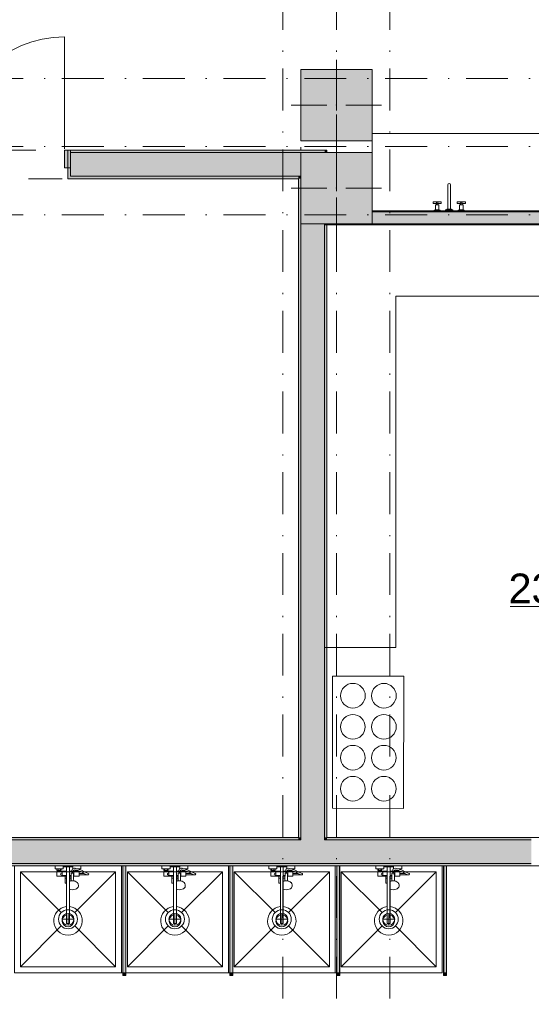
# Model space of a CAD drawing. Header units: millimetres. Extents: x 0 to 1184, y 0 to 836.
# Tile 117 of 241: x 775 to 818, y 287 to 370. Entities that reach past the tile are written whole.
import ezdxf
from ezdxf.xclip import XClip

# ---------------------------------------------------------------- set-up
doc = ezdxf.new("R2010")
doc.units = ezdxf.units.MM
doc.header["$MEASUREMENT"] = 0
doc.header["$XCLIPFRAME"] = 0
doc.linetypes.add('Штриховая', pattern=[5.644444, 2.822222, -2.822222])
doc.linetypes.add('Штрихпунктирная', pattern=[6.702778, 3.527778, -1.763889, 0, -1.411111])
for name, color, linetype in [('Интерьер - конструкции мебели', 7, 'Continuous'), ('Интерьер - Мебель', 7, 'Continuous'), ('Интерьер - Оборудование', 7, 'Continuous'), ('Интерьер - Сантехника', 7, 'Continuous'), ('Конструктив - Колонны', 7, 'Continuous'), ('Конструктив - Навесные Стены', 7, 'Continuous'), ('Конструктив - Стены Блок 100 нов', 7, 'Continuous'), ('Конструктив - Стены Блок 200 нов', 7, 'Continuous'), ('Элемент Модели - Зона', 7, 'Continuous'), ('Элемент Модели - Оси', 7, 'Continuous')]:
    doc.layers.add(name, color=color, linetype=linetype)
doc.styles.add('СГЕНЕРИР_СТИЛЬ_3', font='txt')

# ---------------------------------------------------------------- blocks, each defined once
blk = doc.blocks.new('Чертеж_4_4', base_point=(-278.479, 89.564))
at = {"layer": 'Интерьер - Оборудование', "linetype": 'Continuous', "lineweight": 0, "true_color": 0x000000}
for points in [[(783.788, 298.965), (783.548, 298.965), (783.548, 289.965), (783.788, 289.965)], [(792.788, 298.965), (792.548, 298.965), (792.548, 289.965), (792.788, 289.965)], [(801.788, 298.965), (801.548, 298.965), (801.548, 289.965), (801.788, 289.965)], [(810.788, 298.965), (810.548, 298.965), (810.548, 289.965), (810.788, 289.965)]]:
    blk.add_hatch(color=18, dxfattribs=at).paths.add_polyline_path(points)
at = {"layer": 'Интерьер - Оборудование', "linetype": 'Continuous', "lineweight": 0, "true_color": 0x666666}
for points in [[(783.793, 289.715), (783.793, 289.965), (783.543, 289.965), (783.543, 289.715)], [(792.793, 289.715), (792.793, 289.965), (792.543, 289.965), (792.543, 289.715)], [(801.793, 289.715), (801.793, 289.965), (801.543, 289.965), (801.543, 289.715)], [(810.793, 289.715), (810.793, 289.965), (810.543, 289.965), (810.543, 289.715)]]:
    blk.add_hatch(color=251, dxfattribs=at).paths.add_polyline_path(points)
at = {"layer": 'Конструктив - Колонны', "linetype": 'Continuous', "lineweight": 0, "true_color": 0x000000}
for points in [[(798.521, 360.064), (804.521, 360.064), (804.521, 366.064), (798.521, 366.064)], [(798.521, 353.064), (804.521, 353.064), (804.521, 359.064), (798.521, 359.064)]]:
    blk.add_hatch(color=18, dxfattribs=at).paths.add_polyline_path(points)
at = {"layer": 'Конструктив - Навесные Стены', "linetype": 'Continuous', "lineweight": 0, "true_color": 0x000000}
blk.add_hatch(color=18, dxfattribs=at).paths.add_polyline_path([(778.621, 357.764), (779.121, 357.764), (779.121, 359.264), (778.621, 359.264)])
at = {"layer": 'Конструктив - Стены Блок 100 нов', "linetype": 'Continuous', "lineweight": 0, "true_color": 0x000000}
for points in [[(845.321, 354.164), (804.521, 354.164), (804.521, 354.064), (845.321, 354.064)], [(804.521, 353.064), (845.321, 353.064), (845.321, 354.064), (804.521, 354.064)], [(800.721, 352.964), (845.321, 352.964), (845.321, 353.064), (800.721, 353.064)]]:
    blk.add_hatch(color=18, dxfattribs=at).paths.add_polyline_path(points)
at = {"layer": 'Конструктив - Стены Блок 200 нов', "linetype": 'Continuous', "lineweight": 0, "true_color": 0x000000}
for points in [[(779.121, 356.864), (779.121, 357.064), (779.121, 359.264), (778.921, 359.264), (778.921, 356.864)], [(779.121, 359.264), (779.121, 359.064), (800.521, 359.064), (800.521, 359.264)], [(800.521, 359.264), (800.521, 359.064), (800.721, 359.264)], [(800.521, 359.064), (800.721, 359.064), (800.721, 359.264)], [(779.121, 357.064), (798.521, 357.064), (798.521, 359.064), (779.121, 359.064)], [(779.121, 356.864), (798.321, 356.864), (798.321, 357.064), (779.121, 357.064)], [(798.321, 356.864), (798.521, 357.064), (798.321, 357.064)], [(798.321, 356.864), (798.521, 356.864), (798.521, 357.064)], [(798.321, 356.864), (798.321, 301.365), (798.521, 301.365), (798.521, 356.864)], [(798.521, 353.064), (798.521, 301.365), (800.521, 301.365), (800.521, 353.064)], [(800.521, 353.064), (800.521, 352.964), (800.721, 352.964), (800.721, 353.064)], [(800.521, 352.964), (800.521, 301.365), (800.721, 301.365), (800.721, 352.964)], [(798.321, 301.365), (714.721, 301.365), (714.721, 301.165), (798.321, 301.165)], [(798.521, 301.165), (714.721, 301.165), (714.721, 299.165), (798.521, 299.165)], [(798.321, 301.165), (798.521, 301.165), (798.521, 301.365), (798.321, 301.365)], [(798.521, 301.165), (800.521, 301.165), (800.521, 301.365), (798.521, 301.365)], [(798.521, 299.165), (800.521, 299.165), (800.521, 301.165), (798.521, 301.165)], [(800.521, 301.165), (800.721, 301.165), (800.721, 301.365), (800.521, 301.365)], [(800.521, 301.165), (800.521, 299.165), (817.923, 299.165), (817.923, 300.115), (817.923, 301.165)], [(800.721, 301.165), (817.923, 301.165), (817.923, 301.365), (800.721, 301.365)], [(714.721, 298.965), (817.923, 298.965), (817.923, 299.165), (714.721, 299.165)]]:
    blk.add_hatch(color=18, dxfattribs=at).paths.add_polyline_path(points)
at = {"layer": 'Интерьер - конструкции мебели', "color": 7, "linetype": 'Continuous', "lineweight": 15, "flags": 128}
for points in [[(804.521, 354.164), (827.197, 354.164), (827.197, 360.664), (804.521, 360.664)], [(800.521, 352.964), (800.521, 317.365), (806.524, 317.365), (806.524, 346.966), (839.321, 346.966), (839.321, 301.365), (845.321, 301.365), (845.321, 352.964)]]:
    blk.add_lwpolyline(points, close=True, dxfattribs=at)
at = {"layer": 'Интерьер - Мебель', "color": 7, "linetype": 'Continuous', "lineweight": 15, "flags": 128}
blk.add_lwpolyline([(807.178, 303.81), (807.183, 314.936), (801.201, 314.938), (801.196, 303.812)], close=True, dxfattribs=at)
at = {"layer": 'Интерьер - Оборудование', "color": 7, "linetype": 'Continuous', "lineweight": 15}
for p, q in [((809.849, 354.234), (810.149, 354.234)), ((809.934, 354.774), (809.953, 354.793)), ((809.934, 354.664), (810.064, 354.664)), ((810.064, 354.774), (810.045, 354.793)), ((812.179, 354.234), (811.879, 354.234)), ((811.964, 354.774), (811.983, 354.793)), ((812.094, 354.664), (811.964, 354.664)), ((812.094, 354.774), (812.075, 354.793)), ((810.174, 354.199), (809.824, 354.199)), ((811.854, 354.199), (812.204, 354.199)), ((777.993, 298.705), (778.353, 298.705)), ((778.083, 298.705), (778.083, 298.565)), ((778.263, 298.705), (778.263, 298.565)), ((778.803, 298.885), (779.043, 298.885)), ((779.338, 298.735), (779.333, 298.733)), ((779.35, 298.738), (779.338, 298.735)), ((779.482, 298.76), (779.35, 298.738)), ((779.495, 298.76), (779.482, 298.76)), ((779.54, 298.752), (779.495, 298.76)), ((779.733, 298.715), (779.54, 298.752)), ((779.853, 298.672), (779.733, 298.715)), ((779.744, 298.71), (779.744, 298.71)), ((779.76, 298.705), (779.853, 298.705)), ((783.543, 289.965), (783.543, 298.965)), ((783.543, 298.965), (783.548, 298.965)), ((783.793, 298.965), (783.788, 298.965)), ((783.793, 289.965), (783.793, 298.965)), ((786.993, 298.705), (787.353, 298.705)), ((787.083, 298.705), (787.083, 298.565)), ((787.263, 298.705), (787.263, 298.565)), ((787.803, 298.885), (788.043, 298.885)), ((788.338, 298.735), (788.333, 298.733)), ((788.35, 298.738), (788.338, 298.735)), ((788.482, 298.76), (788.35, 298.738)), ((788.495, 298.76), (788.482, 298.76)), ((788.54, 298.752), (788.495, 298.76)), ((788.733, 298.715), (788.54, 298.752)), ((788.853, 298.672), (788.733, 298.715)), ((788.744, 298.71), (788.744, 298.71)), ((788.76, 298.705), (788.853, 298.705)), ((792.543, 289.965), (792.543, 298.965)), ((792.543, 298.965), (792.548, 298.965)), ((792.793, 298.965), (792.788, 298.965)), ((792.793, 289.965), (792.793, 298.965)), ((795.993, 298.705), (796.353, 298.705)), ((796.083, 298.705), (796.083, 298.565)), ((796.263, 298.705), (796.263, 298.565)), ((796.803, 298.885), (797.043, 298.885)), ((797.338, 298.735), (797.333, 298.733)), ((797.35, 298.738), (797.338, 298.735)), ((797.482, 298.76), (797.35, 298.738)), ((797.495, 298.76), (797.482, 298.76)), ((797.54, 298.752), (797.495, 298.76)), ((797.733, 298.715), (797.54, 298.752)), ((797.853, 298.672), (797.733, 298.715)), ((797.744, 298.71), (797.744, 298.71)), ((797.76, 298.705), (797.853, 298.705)), ((801.543, 289.965), (801.543, 298.965)), ((801.543, 298.965), (801.548, 298.965)), ((801.793, 298.965), (801.788, 298.965)), ((801.793, 289.965), (801.793, 298.965)), ((804.993, 298.705), (805.353, 298.705)), ((805.083, 298.705), (805.083, 298.565)), ((805.263, 298.705), (805.263, 298.565)), ((805.803, 298.885), (806.043, 298.885)), ((806.338, 298.735), (806.333, 298.733)), ((806.35, 298.738), (806.338, 298.735)), ((806.482, 298.76), (806.35, 298.738)), ((806.495, 298.76), (806.482, 298.76)), ((806.54, 298.752), (806.495, 298.76)), ((806.733, 298.715), (806.54, 298.752)), ((806.853, 298.672), (806.733, 298.715)), ((806.744, 298.71), (806.744, 298.71)), ((806.76, 298.705), (806.853, 298.705)), ((810.543, 289.965), (810.543, 298.965)), ((810.543, 298.965), (810.548, 298.965)), ((810.793, 298.965), (810.788, 298.965)), ((810.793, 289.965), (810.793, 298.965)), ((778.033, 298.565), (778.313, 298.565)), ((778.033, 298.485), (778.313, 298.485)), ((778.423, 298.485), (778.423, 298.165)), ((778.423, 298.165), (778.803, 298.165)), ((778.673, 298.085), (778.803, 298.085)), ((778.673, 297.935), (778.803, 297.935)), ((778.803, 298.525), (778.803, 297.515)), ((779.043, 296.995), (779.043, 298.525)), ((779.191, 298.165), (779.043, 298.165)), ((779.19, 298.085), (779.043, 298.085)), ((779.173, 297.935), (779.043, 297.935)), ((779.173, 298.085), (779.173, 297.69)), ((779.183, 297.692), (779.188, 297.875)), ((779.188, 297.875), (779.193, 298.297)), ((779.193, 298.297), (779.195, 298.313)), ((779.195, 298.313), (779.202, 298.329)), ((779.202, 298.329), (779.213, 298.342)), ((779.213, 298.342), (779.228, 298.352)), ((779.228, 298.352), (779.243, 298.357)), ((779.367, 298.525), (779.229, 298.525)), ((779.267, 298.369), (779.243, 298.358)), ((779.243, 298.358), (779.243, 298.357)), ((779.243, 298.357), (779.245, 298.358)), ((779.245, 298.358), (779.263, 298.36)), ((779.263, 298.36), (779.323, 298.36)), ((779.293, 298.373), (779.267, 298.369)), ((779.319, 298.369), (779.293, 298.373)), ((779.343, 298.358), (779.319, 298.369)), ((779.323, 298.36), (779.341, 298.358)), ((779.341, 298.358), (779.343, 298.357)), ((779.343, 298.358), (779.343, 298.357)), ((779.343, 298.357), (779.358, 298.352)), ((779.358, 298.352), (779.372, 298.342)), ((779.372, 298.342), (779.384, 298.329)), ((779.384, 298.329), (779.391, 298.313)), ((779.391, 298.313), (779.393, 298.297)), ((779.395, 298.085), (779.393, 298.297)), ((779.423, 298.165), (779.394, 298.165)), ((779.423, 298.165), (779.423, 298.485)), ((779.423, 298.445), (779.423, 298.472)), ((779.423, 298.414), (779.423, 298.445)), ((779.423, 298.38), (779.423, 298.414)), ((779.506, 298.627), (779.491, 298.629)), ((779.698, 298.59), (779.506, 298.627)), ((779.533, 298.565), (779.583, 298.565)), ((779.813, 298.485), (779.533, 298.485)), ((779.583, 298.612), (779.583, 298.565)), ((779.583, 298.565), (779.763, 298.565)), ((779.813, 298.549), (779.698, 298.59)), ((779.763, 298.567), (779.763, 298.565)), ((779.763, 298.565), (779.767, 298.565)), ((779.853, 298.33), (779.853, 298.2)), ((780.457, 298.248), (780.267, 298.33)), ((780.593, 298.203), (780.457, 298.248)), ((780.593, 298.203), (780.613, 298.2)), ((787.033, 298.565), (787.313, 298.565)), ((787.033, 298.485), (787.313, 298.485)), ((787.423, 298.485), (787.423, 298.165)), ((787.423, 298.165), (787.803, 298.165)), ((787.673, 298.085), (787.803, 298.085)), ((787.673, 297.935), (787.803, 297.935)), ((787.803, 298.525), (787.803, 297.515)), ((788.043, 296.995), (788.043, 298.525)), ((788.191, 298.165), (788.043, 298.165)), ((788.19, 298.085), (788.043, 298.085)), ((788.173, 297.935), (788.043, 297.935)), ((788.173, 298.085), (788.173, 297.69)), ((788.183, 297.692), (788.188, 297.875)), ((788.188, 297.875), (788.193, 298.297)), ((788.193, 298.297), (788.195, 298.313)), ((788.195, 298.313), (788.202, 298.329)), ((788.202, 298.329), (788.213, 298.342)), ((788.213, 298.342), (788.228, 298.352)), ((788.228, 298.352), (788.243, 298.357)), ((788.367, 298.525), (788.229, 298.525)), ((788.267, 298.369), (788.243, 298.358)), ((788.243, 298.358), (788.243, 298.357)), ((788.243, 298.357), (788.245, 298.358)), ((788.245, 298.358), (788.263, 298.36)), ((788.263, 298.36), (788.323, 298.36)), ((788.293, 298.373), (788.267, 298.369)), ((788.319, 298.369), (788.293, 298.373)), ((788.343, 298.358), (788.319, 298.369)), ((788.323, 298.36), (788.341, 298.358)), ((788.341, 298.358), (788.343, 298.357)), ((788.343, 298.358), (788.343, 298.357)), ((788.343, 298.357), (788.358, 298.352)), ((788.358, 298.352), (788.372, 298.342)), ((788.372, 298.342), (788.384, 298.329)), ((788.384, 298.329), (788.391, 298.313)), ((788.391, 298.313), (788.393, 298.297)), ((788.395, 298.085), (788.393, 298.297)), ((788.423, 298.165), (788.394, 298.165)), ((788.423, 298.165), (788.423, 298.485)), ((788.423, 298.445), (788.423, 298.472)), ((788.423, 298.414), (788.423, 298.445)), ((788.423, 298.38), (788.423, 298.414)), ((788.506, 298.627), (788.491, 298.629)), ((788.698, 298.59), (788.506, 298.627)), ((788.533, 298.565), (788.583, 298.565)), ((788.813, 298.485), (788.533, 298.485)), ((788.583, 298.612), (788.583, 298.565)), ((788.583, 298.565), (788.763, 298.565)), ((788.813, 298.549), (788.698, 298.59)), ((788.763, 298.567), (788.763, 298.565)), ((788.763, 298.565), (788.767, 298.565)), ((788.853, 298.33), (788.853, 298.2)), ((789.457, 298.248), (789.267, 298.33)), ((789.593, 298.203), (789.457, 298.248)), ((789.593, 298.203), (789.613, 298.2)), ((796.033, 298.565), (796.313, 298.565)), ((796.033, 298.485), (796.313, 298.485)), ((796.423, 298.485), (796.423, 298.165)), ((796.423, 298.165), (796.803, 298.165)), ((796.673, 298.085), (796.803, 298.085)), ((796.673, 297.935), (796.803, 297.935)), ((796.803, 298.525), (796.803, 297.515)), ((797.043, 296.995), (797.043, 298.525)), ((797.191, 298.165), (797.043, 298.165)), ((797.19, 298.085), (797.043, 298.085)), ((797.173, 297.935), (797.043, 297.935)), ((797.173, 298.085), (797.173, 297.69)), ((797.183, 297.692), (797.188, 297.875)), ((797.188, 297.875), (797.193, 298.297)), ((797.193, 298.297), (797.195, 298.313)), ((797.195, 298.313), (797.202, 298.329)), ((797.202, 298.329), (797.213, 298.342)), ((797.213, 298.342), (797.228, 298.352)), ((797.228, 298.352), (797.243, 298.357)), ((797.367, 298.525), (797.229, 298.525)), ((797.267, 298.369), (797.243, 298.358)), ((797.243, 298.358), (797.243, 298.357)), ((797.243, 298.357), (797.245, 298.358)), ((797.245, 298.358), (797.263, 298.36)), ((797.263, 298.36), (797.323, 298.36)), ((797.293, 298.373), (797.267, 298.369)), ((797.319, 298.369), (797.293, 298.373)), ((797.343, 298.358), (797.319, 298.369)), ((797.323, 298.36), (797.341, 298.358)), ((797.341, 298.358), (797.343, 298.357)), ((797.343, 298.358), (797.343, 298.357)), ((797.343, 298.357), (797.358, 298.352)), ((797.358, 298.352), (797.372, 298.342)), ((797.372, 298.342), (797.384, 298.329)), ((797.384, 298.329), (797.391, 298.313)), ((797.391, 298.313), (797.393, 298.297)), ((797.395, 298.085), (797.393, 298.297)), ((797.423, 298.165), (797.394, 298.165)), ((797.423, 298.165), (797.423, 298.485)), ((797.423, 298.445), (797.423, 298.472)), ((797.423, 298.414), (797.423, 298.445)), ((797.423, 298.38), (797.423, 298.414)), ((797.506, 298.627), (797.491, 298.629)), ((797.698, 298.59), (797.506, 298.627)), ((797.533, 298.565), (797.583, 298.565)), ((797.813, 298.485), (797.533, 298.485)), ((797.583, 298.612), (797.583, 298.565)), ((797.583, 298.565), (797.763, 298.565)), ((797.813, 298.549), (797.698, 298.59)), ((797.763, 298.567), (797.763, 298.565)), ((797.763, 298.565), (797.767, 298.565)), ((797.853, 298.33), (797.853, 298.2)), ((798.457, 298.248), (798.267, 298.33)), ((798.593, 298.203), (798.457, 298.248)), ((798.593, 298.203), (798.613, 298.2)), ((805.033, 298.565), (805.313, 298.565)), ((805.033, 298.485), (805.313, 298.485)), ((805.423, 298.485), (805.423, 298.165)), ((805.423, 298.165), (805.803, 298.165)), ((805.673, 298.085), (805.803, 298.085)), ((805.673, 297.935), (805.803, 297.935)), ((805.803, 298.525), (805.803, 297.515)), ((806.043, 296.995), (806.043, 298.525)), ((806.191, 298.165), (806.043, 298.165)), ((806.19, 298.085), (806.043, 298.085)), ((806.173, 297.935), (806.043, 297.935)), ((806.173, 298.085), (806.173, 297.69)), ((806.183, 297.692), (806.188, 297.875)), ((806.188, 297.875), (806.193, 298.297)), ((806.193, 298.297), (806.195, 298.313)), ((806.195, 298.313), (806.202, 298.329)), ((806.202, 298.329), (806.213, 298.342)), ((806.213, 298.342), (806.228, 298.352)), ((806.228, 298.352), (806.243, 298.357)), ((806.367, 298.525), (806.229, 298.525)), ((806.267, 298.369), (806.243, 298.358)), ((806.243, 298.358), (806.243, 298.357)), ((806.243, 298.357), (806.245, 298.358)), ((806.245, 298.358), (806.263, 298.36)), ((806.263, 298.36), (806.323, 298.36)), ((806.293, 298.373), (806.267, 298.369)), ((806.319, 298.369), (806.293, 298.373)), ((806.343, 298.358), (806.319, 298.369)), ((806.323, 298.36), (806.341, 298.358)), ((806.341, 298.358), (806.343, 298.357)), ((806.343, 298.358), (806.343, 298.357)), ((806.343, 298.357), (806.358, 298.352)), ((806.358, 298.352), (806.372, 298.342)), ((806.372, 298.342), (806.384, 298.329)), ((806.384, 298.329), (806.391, 298.313)), ((806.391, 298.313), (806.393, 298.297)), ((806.395, 298.085), (806.393, 298.297)), ((806.423, 298.165), (806.394, 298.165)), ((806.423, 298.165), (806.423, 298.485)), ((806.423, 298.445), (806.423, 298.472)), ((806.423, 298.414), (806.423, 298.445)), ((806.423, 298.38), (806.423, 298.414)), ((806.506, 298.627), (806.491, 298.629)), ((806.698, 298.59), (806.506, 298.627)), ((806.533, 298.565), (806.583, 298.565)), ((806.813, 298.485), (806.533, 298.485)), ((806.583, 298.612), (806.583, 298.565)), ((806.583, 298.565), (806.763, 298.565)), ((806.813, 298.549), (806.698, 298.59)), ((806.763, 298.567), (806.763, 298.565)), ((806.763, 298.565), (806.767, 298.565)), ((806.853, 298.33), (806.853, 298.2)), ((807.457, 298.248), (807.267, 298.33)), ((807.593, 298.203), (807.457, 298.248)), ((807.593, 298.203), (807.613, 298.2)), ((779.043, 297.682), (779.043, 297.682)), ((779.065, 297.663), (779.043, 297.653)), ((779.043, 297.541), (779.043, 297.542)), ((779.117, 297.677), (779.065, 297.663)), ((779.202, 297.697), (779.117, 297.677)), ((779.293, 297.704), (779.202, 297.697)), ((779.384, 297.697), (779.293, 297.704)), ((779.403, 297.692), (779.384, 297.697)), ((788.043, 297.682), (788.043, 297.682)), ((788.065, 297.663), (788.043, 297.653)), ((788.043, 297.541), (788.043, 297.542)), ((788.117, 297.677), (788.065, 297.663)), ((788.202, 297.697), (788.117, 297.677)), ((788.293, 297.704), (788.202, 297.697)), ((788.384, 297.697), (788.293, 297.704)), ((788.403, 297.692), (788.384, 297.697)), ((797.043, 297.682), (797.043, 297.682)), ((797.065, 297.663), (797.043, 297.653)), ((797.043, 297.541), (797.043, 297.542)), ((797.117, 297.677), (797.065, 297.663)), ((797.202, 297.697), (797.117, 297.677)), ((797.293, 297.704), (797.202, 297.697)), ((797.384, 297.697), (797.293, 297.704)), ((797.403, 297.692), (797.384, 297.697)), ((806.043, 297.682), (806.043, 297.682)), ((806.065, 297.663), (806.043, 297.653)), ((806.043, 297.541), (806.043, 297.542)), ((806.117, 297.677), (806.065, 297.663)), ((806.202, 297.697), (806.117, 297.677)), ((806.293, 297.704), (806.202, 297.697)), ((806.384, 297.697), (806.293, 297.704)), ((806.403, 297.692), (806.384, 297.697)), ((778.803, 295.529), (778.803, 294.115)), ((779.043, 295.529), (779.043, 294.115)), ((787.803, 295.529), (787.803, 294.115)), ((788.043, 295.529), (788.043, 294.115)), ((796.803, 295.529), (796.803, 294.115)), ((797.043, 295.529), (797.043, 294.115)), ((805.803, 295.529), (805.803, 294.115)), ((806.043, 295.529), (806.043, 294.115)), ((778.803, 294.115), (779.043, 294.115)), ((787.803, 294.115), (788.043, 294.115)), ((796.803, 294.115), (797.043, 294.115)), ((805.803, 294.115), (806.043, 294.115)), ((783.548, 289.965), (783.543, 289.965)), ((783.788, 289.965), (783.793, 289.965)), ((792.548, 289.965), (792.543, 289.965)), ((792.788, 289.965), (792.793, 289.965)), ((801.548, 289.965), (801.543, 289.965)), ((801.788, 289.965), (801.793, 289.965)), ((810.548, 289.965), (810.543, 289.965)), ((810.788, 289.965), (810.793, 289.965))]:
    blk.add_line(p, q, dxfattribs=at)
at = {"layer": 'Интерьер - Оборудование', "color": 7, "linetype": 'Continuous', "lineweight": 15, "flags": 128}
for points in [[(810.894, 354.304), (811.134, 354.304), (811.134, 356.355, 0.759247), (810.894, 356.355)], [(803.945, 313.299, 0.414214), (802.906, 314.339, 0.414214), (801.867, 313.3, 0.414214), (802.905, 312.26, 0.414214)], [(806.556, 313.298, 0.414214), (805.517, 314.338, 0.414214), (804.477, 313.299, 0.414214), (805.516, 312.259, 0.414214)], [(803.944, 310.676, 0.414214), (802.905, 311.715, 0.414214), (801.866, 310.677, 0.414214), (802.904, 309.637, 0.414214)], [(806.555, 310.675, 0.414214), (805.516, 311.714, 0.414214), (804.476, 310.676, 0.414214), (805.515, 309.636, 0.414214)], [(803.942, 308.078, 0.414214), (802.904, 309.117, 0.414214), (801.864, 308.079, 0.414214), (802.903, 307.039, 0.414214)], [(806.554, 308.077, 0.414214), (805.515, 309.116, 0.414214), (804.475, 308.078, 0.414214), (805.514, 307.038, 0.414214)], [(803.941, 305.467, 0.414214), (802.903, 306.507, 0.414214), (801.863, 305.468, 0.414214), (802.902, 304.428, 0.414214)], [(806.552, 305.466, 0.414214), (805.514, 306.506, 0.414214), (804.474, 305.467, 0.414214), (805.513, 304.427, 0.414214)], [(778.803, 295.529, 19.949874), (779.043, 295.529), (779.043, 296.995), (779.163, 296.966), (779.293, 296.956), (779.422, 296.966), (779.543, 296.995), (779.646, 297.04), (779.726, 297.1), (779.776, 297.169), (779.793, 297.243), (779.793, 297.35), (779.788, 297.381), (779.771, 297.455), (779.756, 297.482), (779.709, 297.549), (779.688, 297.567), (779.615, 297.621), (779.521, 297.663), (779.469, 297.677), (779.403, 297.692), (779.398, 297.875), (779.395, 298.085), (779.853, 298.085), (779.853, 298.2), (780.613, 298.2, 0.853753), (780.633, 298.327), (780.505, 298.369), (780.312, 298.452), (780.046, 298.604), (779.853, 298.672), (779.853, 298.705), (780.013, 298.705), (780.013, 298.965), (779.333, 298.965), (779.333, 298.733), (779.316, 298.723), (779.308, 298.714), (779.301, 298.703), (779.227, 298.525), (779.043, 298.525), (779.043, 298.885), (779.323, 298.885), (779.323, 298.965), (778.523, 298.965), (778.523, 298.885), (778.803, 298.885), (778.803, 298.525), (778.423, 298.525), (778.423, 298.485), (778.313, 298.485), (778.313, 298.565), (778.353, 298.565), (778.353, 298.705), (778.513, 298.705), (778.513, 298.965), (777.833, 298.965), (777.833, 298.705), (777.993, 298.705), (777.993, 298.565), (778.033, 298.565), (778.033, 298.485), (777.993, 298.485), (777.993, 298.085), (778.673, 298.085), (778.673, 297.515), (778.695, 297.515), (778.719, 297.515), (778.752, 297.515), (778.792, 297.515), (778.803, 297.515)], [(787.803, 295.529, 19.949874), (788.043, 295.529), (788.043, 296.995), (788.163, 296.966), (788.293, 296.956), (788.422, 296.966), (788.543, 296.995), (788.646, 297.04), (788.726, 297.1), (788.776, 297.169), (788.793, 297.243), (788.793, 297.35), (788.788, 297.381), (788.771, 297.455), (788.756, 297.482), (788.709, 297.549), (788.688, 297.567), (788.615, 297.621), (788.521, 297.663), (788.469, 297.677), (788.403, 297.692), (788.398, 297.875), (788.395, 298.085), (788.853, 298.085), (788.853, 298.2), (789.613, 298.2, 0.853753), (789.633, 298.327), (789.505, 298.369), (789.312, 298.452), (789.046, 298.604), (788.853, 298.672), (788.853, 298.705), (789.013, 298.705), (789.013, 298.965), (788.333, 298.965), (788.333, 298.733), (788.316, 298.723), (788.308, 298.714), (788.301, 298.703), (788.227, 298.525), (788.043, 298.525), (788.043, 298.885), (788.323, 298.885), (788.323, 298.965), (787.523, 298.965), (787.523, 298.885), (787.803, 298.885), (787.803, 298.525), (787.423, 298.525), (787.423, 298.485), (787.313, 298.485), (787.313, 298.565), (787.353, 298.565), (787.353, 298.705), (787.513, 298.705), (787.513, 298.965), (786.833, 298.965), (786.833, 298.705), (786.993, 298.705), (786.993, 298.565), (787.033, 298.565), (787.033, 298.485), (786.993, 298.485), (786.993, 298.085), (787.673, 298.085), (787.673, 297.515), (787.695, 297.515), (787.719, 297.515), (787.752, 297.515), (787.792, 297.515), (787.803, 297.515)], [(796.803, 295.529, 19.949874), (797.043, 295.529), (797.043, 296.995), (797.163, 296.966), (797.293, 296.956), (797.422, 296.966), (797.543, 296.995), (797.646, 297.04), (797.726, 297.1), (797.776, 297.169), (797.793, 297.243), (797.793, 297.35), (797.788, 297.381), (797.771, 297.455), (797.756, 297.482), (797.709, 297.549), (797.688, 297.567), (797.615, 297.621), (797.521, 297.663), (797.469, 297.677), (797.403, 297.692), (797.398, 297.875), (797.395, 298.085), (797.853, 298.085), (797.853, 298.2), (798.613, 298.2, 0.853753), (798.633, 298.327), (798.505, 298.369), (798.312, 298.452), (798.046, 298.604), (797.853, 298.672), (797.853, 298.705), (798.013, 298.705), (798.013, 298.965), (797.333, 298.965), (797.333, 298.733), (797.316, 298.723), (797.308, 298.714), (797.301, 298.703), (797.227, 298.525), (797.043, 298.525), (797.043, 298.885), (797.323, 298.885), (797.323, 298.965), (796.523, 298.965), (796.523, 298.885), (796.803, 298.885), (796.803, 298.525), (796.423, 298.525), (796.423, 298.485), (796.313, 298.485), (796.313, 298.565), (796.353, 298.565), (796.353, 298.705), (796.513, 298.705), (796.513, 298.965), (795.833, 298.965), (795.833, 298.705), (795.993, 298.705), (795.993, 298.565), (796.033, 298.565), (796.033, 298.485), (795.993, 298.485), (795.993, 298.085), (796.673, 298.085), (796.673, 297.515), (796.695, 297.515), (796.719, 297.515), (796.752, 297.515), (796.792, 297.515), (796.803, 297.515)], [(805.803, 295.529, 19.949874), (806.043, 295.529), (806.043, 296.995), (806.163, 296.966), (806.293, 296.956), (806.422, 296.966), (806.543, 296.995), (806.646, 297.04), (806.726, 297.1), (806.776, 297.169), (806.793, 297.243), (806.793, 297.35), (806.788, 297.381), (806.771, 297.455), (806.756, 297.482), (806.709, 297.549), (806.688, 297.567), (806.615, 297.621), (806.521, 297.663), (806.469, 297.677), (806.403, 297.692), (806.398, 297.875), (806.395, 298.085), (806.853, 298.085), (806.853, 298.2), (807.613, 298.2, 0.853753), (807.633, 298.327), (807.505, 298.369), (807.312, 298.452), (807.046, 298.604), (806.853, 298.672), (806.853, 298.705), (807.013, 298.705), (807.013, 298.965), (806.333, 298.965), (806.333, 298.733), (806.316, 298.723), (806.308, 298.714), (806.301, 298.703), (806.227, 298.525), (806.043, 298.525), (806.043, 298.885), (806.323, 298.885), (806.323, 298.965), (805.523, 298.965), (805.523, 298.885), (805.803, 298.885), (805.803, 298.525), (805.423, 298.525), (805.423, 298.485), (805.313, 298.485), (805.313, 298.565), (805.353, 298.565), (805.353, 298.705), (805.513, 298.705), (805.513, 298.965), (804.833, 298.965), (804.833, 298.705), (804.993, 298.705), (804.993, 298.565), (805.033, 298.565), (805.033, 298.485), (804.993, 298.485), (804.993, 298.085), (805.673, 298.085), (805.673, 297.515), (805.695, 297.515), (805.719, 297.515), (805.752, 297.515), (805.792, 297.515), (805.803, 297.515)]]:
    blk.add_lwpolyline(points, format="xyb", close=True, dxfattribs=at)
for points in [[(810.149, 354.664), (810.149, 354.234), (810.174, 354.234), (810.174, 354.199), (810.249, 354.199), (810.249, 354.164), (809.749, 354.164), (809.749, 354.199), (809.824, 354.199), (809.824, 354.234), (809.849, 354.234), (809.849, 354.664), (809.934, 354.664), (809.934, 354.774), (809.649, 354.774), (809.649, 354.904), (810.349, 354.904), (810.349, 354.774), (810.064, 354.774), (810.064, 354.664)], [(811.314, 354.234), (810.714, 354.234), (810.714, 354.164), (811.314, 354.164)], [(811.214, 354.304), (810.814, 354.304), (810.814, 354.234), (811.214, 354.234)], [(811.879, 354.664), (811.879, 354.234), (811.854, 354.234), (811.854, 354.199), (811.779, 354.199), (811.779, 354.164), (812.279, 354.164), (812.279, 354.199), (812.204, 354.199), (812.204, 354.234), (812.179, 354.234), (812.179, 354.664), (812.094, 354.664), (812.094, 354.774), (812.379, 354.774), (812.379, 354.904), (811.679, 354.904), (811.679, 354.774), (811.964, 354.774), (811.964, 354.664)], [(807.178, 303.81), (807.183, 314.936), (801.201, 314.938), (801.196, 303.812)], [(783.788, 298.965), (783.548, 298.965), (783.548, 289.965), (783.788, 289.965)], [(792.788, 298.965), (792.548, 298.965), (792.548, 289.965), (792.788, 289.965)], [(801.788, 298.965), (801.548, 298.965), (801.548, 289.965), (801.788, 289.965)], [(810.788, 298.965), (810.548, 298.965), (810.548, 289.965), (810.788, 289.965)], [(779.423, 298.525), (779.367, 298.525), (779.405, 298.615), (779.491, 298.629), (779.493, 298.565), (779.533, 298.565), (779.533, 298.485), (779.423, 298.485)], [(779.813, 298.485), (779.813, 298.549), (779.992, 298.485), (780.253, 298.336), (780.267, 298.33), (779.853, 298.33), (779.853, 298.485)], [(788.423, 298.525), (788.367, 298.525), (788.405, 298.615), (788.491, 298.629), (788.493, 298.565), (788.533, 298.565), (788.533, 298.485), (788.423, 298.485)], [(788.813, 298.485), (788.813, 298.549), (788.992, 298.485), (789.253, 298.336), (789.267, 298.33), (788.853, 298.33), (788.853, 298.485)], [(797.423, 298.525), (797.367, 298.525), (797.405, 298.615), (797.491, 298.629), (797.493, 298.565), (797.533, 298.565), (797.533, 298.485), (797.423, 298.485)], [(797.813, 298.485), (797.813, 298.549), (797.992, 298.485), (798.253, 298.336), (798.267, 298.33), (797.853, 298.33), (797.853, 298.485)], [(806.423, 298.525), (806.367, 298.525), (806.405, 298.615), (806.491, 298.629), (806.493, 298.565), (806.533, 298.565), (806.533, 298.485), (806.423, 298.485)], [(806.813, 298.485), (806.813, 298.549), (806.992, 298.485), (807.253, 298.336), (807.267, 298.33), (806.853, 298.33), (806.853, 298.485)], [(783.793, 289.715), (783.793, 289.965), (783.543, 289.965), (783.543, 289.715)], [(792.793, 289.715), (792.793, 289.965), (792.543, 289.965), (792.543, 289.715)], [(801.793, 289.715), (801.793, 289.965), (801.543, 289.965), (801.543, 289.715)], [(810.793, 289.715), (810.793, 289.965), (810.543, 289.965), (810.543, 289.715)]]:
    blk.add_lwpolyline(points, close=True, dxfattribs=at)
at = {"layer": 'Интерьер - Оборудование', "color": 7, "linetype": 'Continuous', "lineweight": 15}
for centre in [(809.999, 354.839), (812.029, 354.839)]:
    blk.add_circle(centre, 0.065, dxfattribs=at)
for centre, radius, start, end in [((778.378, 298.265), 0.09, 60, 300), ((787.378, 298.265), 0.09, 60, 300), ((796.378, 298.265), 0.09, 60, 300), ((805.378, 298.265), 0.09, 60, 300), ((778.923, 294.335), 0.5, 103.88654, 76.11346), ((787.923, 294.335), 0.5, 103.88654, 76.11346), ((796.923, 294.335), 0.5, 103.88654, 76.11346), ((805.923, 294.335), 0.5, 103.88654, 76.11346)]:
    blk.add_arc(centre, radius, start, end, dxfattribs=at)
at = {"layer": 'Интерьер - Сантехника', "color": 7, "linetype": 'Continuous', "lineweight": 15}
for p, q in [((774.923, 298.465), (774.923, 290.465)), ((782.923, 298.465), (774.923, 298.465)), ((774.923, 298.465), (778.357, 295.031)), ((782.923, 298.465), (779.489, 295.031)), ((782.923, 290.465), (782.923, 298.465)), ((783.923, 298.465), (783.923, 290.465)), ((791.923, 298.465), (783.923, 298.465)), ((783.923, 298.465), (787.357, 295.031)), ((791.923, 298.465), (788.489, 295.031)), ((791.923, 290.465), (791.923, 298.465)), ((792.923, 298.465), (792.923, 290.465)), ((800.923, 298.465), (792.923, 298.465)), ((792.923, 298.465), (796.357, 295.031)), ((800.923, 298.465), (797.489, 295.031)), ((800.923, 290.465), (800.923, 298.465)), ((801.923, 298.465), (801.923, 290.465)), ((809.923, 298.465), (801.923, 298.465)), ((801.923, 298.465), (805.357, 295.031)), ((809.923, 298.465), (806.489, 295.031)), ((809.923, 290.465), (809.923, 298.465)), ((778.923, 293.965), (778.923, 294.965)), ((787.923, 293.965), (787.923, 294.965)), ((796.923, 293.965), (796.923, 294.965)), ((805.923, 293.965), (805.923, 294.965)), ((774.923, 290.465), (778.357, 293.9)), ((778.423, 294.465), (779.423, 294.465)), ((782.923, 290.465), (779.489, 293.9)), ((783.923, 290.465), (787.357, 293.9)), ((787.423, 294.465), (788.423, 294.465)), ((791.923, 290.465), (788.489, 293.9)), ((792.923, 290.465), (796.357, 293.9)), ((796.423, 294.465), (797.423, 294.465)), ((800.923, 290.465), (797.489, 293.9)), ((801.923, 290.465), (805.357, 293.9)), ((805.423, 294.465), (806.423, 294.465)), ((809.923, 290.465), (806.489, 293.9)), ((774.923, 290.465), (782.923, 290.465)), ((783.923, 290.465), (791.923, 290.465)), ((792.923, 290.465), (800.923, 290.465)), ((801.923, 290.465), (809.923, 290.465))]:
    blk.add_line(p, q, dxfattribs=at)
at = {"layer": 'Интерьер - Сантехника', "color": 7, "linetype": 'Continuous', "lineweight": 15, "flags": 128}
for points in [[(774.423, 289.965), (783.423, 289.965), (783.423, 298.965), (774.423, 298.965)], [(783.423, 289.965), (792.423, 289.965), (792.423, 298.965), (783.423, 298.965)], [(792.423, 289.965), (801.423, 289.965), (801.423, 298.965), (792.423, 298.965)], [(801.423, 289.965), (810.423, 289.965), (810.423, 298.965), (801.423, 298.965)]]:
    blk.add_lwpolyline(points, close=True, dxfattribs=at)
at = {"layer": 'Интерьер - Сантехника', "color": 7, "linetype": 'Continuous', "lineweight": 15}
for centre, radius in [((778.923, 294.465), 0.8), ((778.923, 294.465), 0.5), ((787.923, 294.465), 0.8), ((787.923, 294.465), 0.5), ((796.923, 294.465), 0.8), ((796.923, 294.465), 0.5), ((805.923, 294.465), 0.8), ((805.923, 294.465), 0.5)]:
    blk.add_circle(centre, radius, dxfattribs=at)
at = {"layer": 'Конструктив - Колонны', "color": 251, "linetype": 'Continuous', "lineweight": 5, "true_color": 0x575757}
for p, q in [((801.521, 363.864), (801.521, 366.864)), ((800.721, 363.064), (797.721, 363.064)), ((802.321, 363.064), (805.321, 363.064)), ((801.521, 362.264), (801.521, 359.264)), ((801.521, 356.864), (801.521, 359.864)), ((800.721, 356.064), (797.721, 356.064)), ((802.321, 356.064), (805.321, 356.064)), ((801.521, 355.264), (801.521, 352.264))]:
    blk.add_line(p, q, dxfattribs=at)
at = {"layer": 'Конструктив - Колонны', "color": 251, "linetype": 'Continuous', "lineweight": 15, "true_color": 0x575757, "flags": 128}
for points in [[(798.521, 360.064), (804.521, 360.064), (804.521, 366.064), (798.521, 366.064)], [(798.521, 353.064), (804.521, 353.064), (804.521, 359.064), (798.521, 359.064)]]:
    blk.add_lwpolyline(points, close=True, dxfattribs=at)
at = {"layer": 'Конструктив - Колонны', "color": 251, "linetype": 'Continuous', "lineweight": 5, "true_color": 0x575757}
for p in [(801.521, 363.064), (801.521, 356.064)]:
    blk.add_point(p, dxfattribs=at)
at = {"layer": 'Конструктив - Навесные Стены', "color": 7, "linetype": 'Continuous', "lineweight": 15}
for p, q in [((778.621, 359.264), (778.621, 357.764)), ((779.121, 359.264), (778.621, 359.264)), ((779.121, 359.264), (779.121, 357.764)), ((779.121, 357.764), (778.621, 357.764))]:
    blk.add_line(p, q, dxfattribs=at)
at = {"layer": 'Конструктив - Стены Блок 100 нов', "color": 251, "linetype": 'Continuous', "lineweight": 20, "true_color": 0x575757}
for p, q in [((845.321, 354.064), (804.521, 354.064)), ((804.521, 353.064), (845.321, 353.064))]:
    blk.add_line(p, q, dxfattribs=at)
at = {"layer": 'Конструктив - Стены Блок 100 нов', "color": 251, "linetype": 'Continuous', "lineweight": 20, "true_color": 0x575757, "flags": 128}
for points in [[(845.321, 354.164), (804.521, 354.164)], [(800.721, 352.964), (845.321, 352.964)]]:
    blk.add_lwpolyline(points, dxfattribs=at)
at = {"layer": 'Конструктив - Стены Блок 200 нов', "color": 251, "linetype": 'Continuous', "lineweight": 20, "true_color": 0x575757}
for p, q in [((778.921, 359.264), (778.921, 356.864)), ((779.121, 359.264), (778.921, 359.264)), ((778.921, 359.264), (778.921, 356.864)), ((779.121, 357.064), (779.121, 359.264)), ((798.521, 359.064), (779.121, 359.064)), ((779.121, 356.864), (778.921, 356.864)), ((779.121, 356.864), (778.921, 356.864)), ((779.121, 357.064), (798.321, 357.064)), ((798.521, 357.064), (798.321, 357.064)), ((798.521, 357.064), (798.321, 357.064)), ((798.521, 353.064), (798.521, 301.365)), ((800.521, 301.365), (800.521, 353.064)), ((798.521, 301.165), (714.721, 301.165)), ((798.521, 301.365), (798.521, 301.165)), ((798.521, 301.365), (798.521, 301.165)), ((800.521, 301.165), (800.521, 301.365)), ((800.521, 301.165), (800.521, 301.365)), ((817.923, 301.165), (800.521, 301.165)), ((714.721, 299.165), (798.521, 299.165)), ((798.521, 299.165), (800.521, 299.165)), ((800.521, 299.165), (817.923, 299.165))]:
    blk.add_line(p, q, dxfattribs=at)
at = {"layer": 'Конструктив - Стены Блок 200 нов', "color": 251, "linetype": 'Continuous', "lineweight": 20, "true_color": 0x575757, "flags": 128}
for points in [[(800.521, 359.264), (779.121, 359.264)], [(800.721, 359.264), (800.521, 359.264)], [(800.721, 359.064), (800.721, 359.264)], [(779.121, 356.864), (798.321, 356.864)], [(798.321, 356.864), (798.321, 301.365)], [(800.721, 301.365), (800.721, 352.964)], [(798.321, 301.365), (714.721, 301.365)], [(817.923, 301.365), (800.721, 301.365)], [(714.721, 298.965), (817.923, 298.965)]]:
    blk.add_lwpolyline(points, dxfattribs=at)
at = {"layer": 'Элемент Модели - Зона', "color": 7, "linetype": 'Continuous', "lineweight": 15}
for p, q in [((778.621, 359.564), (778.621, 368.814)), ((778.621, 359.564), (778.621, 359.364)), ((778.621, 359.364), (778.621, 359.564)), ((816.139, 320.817), (829.144, 320.817))]:
    blk.add_line(p, q, dxfattribs=at)
at = {"layer": 'Элемент Модели - Зона', "color": 7, "linetype": 'Штриховая', "lineweight": 15, "flags": 128}
for points in [[(83.021, 539.138), (82.621, 539.138), (82.621, 452.764), (140.324, 452.764), (140.324, 480.98), (172.947, 513.615), (173.088, 513.474), (173.088, 513.764), (354.521, 513.764), (354.521, 513.564), (495.519, 513.564), (495.519, 513.764), (862.335, 513.764), (894.689, 481.329), (894.722, 477.983), (894.722, 452.614), (895.121, 452.614), (895.121, 432.564), (892.721, 432.564), (892.721, 446.564), (888.521, 446.564), (888.521, 450.564), (804.521, 450.564), (804.521, 446.564), (798.521, 446.564), (798.521, 450.564), (714.721, 450.564), (714.721, 359.264), (798.521, 359.264), (798.521, 366.064), (804.521, 366.064), (804.521, 354.164), (845.321, 354.164), (845.321, 363.264), (846.521, 363.264), (846.521, 301.365), (892.721, 301.365), (892.721, 352.064), (888.021, 352.064), (888.021, 367.064), (892.721, 367.064), (892.721, 417.564), (895.121, 417.564), (895.121, 291.065), (892.721, 291.065), (892.721, 298.965), (714.721, 298.965), (714.721, 236.065), (892.721, 236.065), (892.721, 266.565), (888.522, 266.565), (888.522, 272.82), (892.721, 272.82), (892.721, 276.065), (895.121, 276.065), (895.121, 272.765), (930.021, 272.765), (930.021, 461.615), (923.91, 461.615), (923.91, 539.564), (978.521, 539.564), (978.521, 542.564), (984.521, 542.564), (984.521, 539.564), (1131.771, 539.564), (1131.771, 540.564), (1122.771, 540.564), (1122.771, 564.564), (1048.521, 564.564), (1048.521, 626.364), (1026.821, 626.364), (1026.821, 632.564), (1013.35, 632.564), (984.521, 632.564), (984.521, 626.564), (978.521, 626.564), (978.521, 631.689), (969.519, 631.689), (894.521, 631.689), (894.521, 626.564), (888.521, 626.564), (888.521, 631.689), (804.521, 631.689), (804.521, 626.564), (798.521, 626.564), (798.521, 631.689), (714.521, 631.689), (714.521, 626.564), (708.521, 626.564), (708.521, 631.689), (628.021, 631.689), (628.021, 626.564), (622.021, 626.564), (621.021, 626.564), (621.021, 575.892), (496.022, 575.892), (496.022, 627.564), (496.022, 706.464), (496.122, 706.464), (496.122, 768.064), (468.721, 768.064), (468.721, 686.864), (461.167, 686.864), (461.167, 631.684), (444.522, 631.684), (444.522, 626.564), (438.522, 626.564), (438.522, 631.684), (354.521, 631.684), (354.521, 626.564), (348.521, 626.564), (348.521, 631.684), (331.772, 631.684), (331.772, 554.564), (331.772, 539.564), (264.521, 539.564), (264.521, 536.564), (258.521, 536.564), (258.521, 539.564), (174.521, 539.564), (174.521, 536.564), (168.521, 536.564), (168.521, 539.564), (89.021, 539.564), (89.021, 536.564), (83.021, 536.564)], [(714.721, 356.864), (714.721, 301.365), (798.321, 301.365), (798.321, 356.864)], [(800.721, 352.964), (800.721, 301.365), (845.321, 301.365), (845.321, 352.964)]]:
    blk.add_lwpolyline(points, close=True, dxfattribs=at)
at = {"layer": 'Элемент Модели - Зона', "color": 7, "linetype": 'Continuous', "lineweight": 15}
blk.add_arc((778.621, 359.564), 9.25, 90, 180, dxfattribs=at)
at = {"layer": 'Элемент Модели - Оси', "color": 7, "linetype": 'Штрихпунктирная', "lineweight": 15}
for p, q in [((797.021, 828.727), (797.021, 151.766)), ((801.521, 828.727), (801.521, 151.766)), ((806.021, 828.727), (806.021, 151.766)), ((57.32, 365.314), (1181.052, 365.314)), ((57.32, 359.564), (1181.052, 359.564)), ((57.32, 353.814), (1181.052, 353.814))]:
    blk.add_line(p, q, dxfattribs=at)
at = {"layer": 'Элемент Модели - Зона', "color": 7, "linetype": 'Continuous', "lineweight": 15, "insert": (822.642, 322.11), "char_height": 2.5, "attachment_point": 5, "style": 'СГЕНЕРИР_СТИЛЬ_3'}
blk.add_mtext('\\A1;{\\pqc;\\fArial|b0|i0|c204|p38;23,01 м²}', dxfattribs=at)

msp = doc.modelspace()

# ---------------------------------------------------------------- block references
at = {"color": 161, "linetype": 'Continuous', "lineweight": 40, "true_color": 0x83aefe}
ref = msp.add_blockref('Чертеж_4_4', (-278.479, 89.564), dxfattribs=at)
XClip(ref).set_block_clipping_path([(57.3201676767, 151.7660533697), (1181.0522393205, 828.727105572)])

doc.saveas('drawing.dxf')
